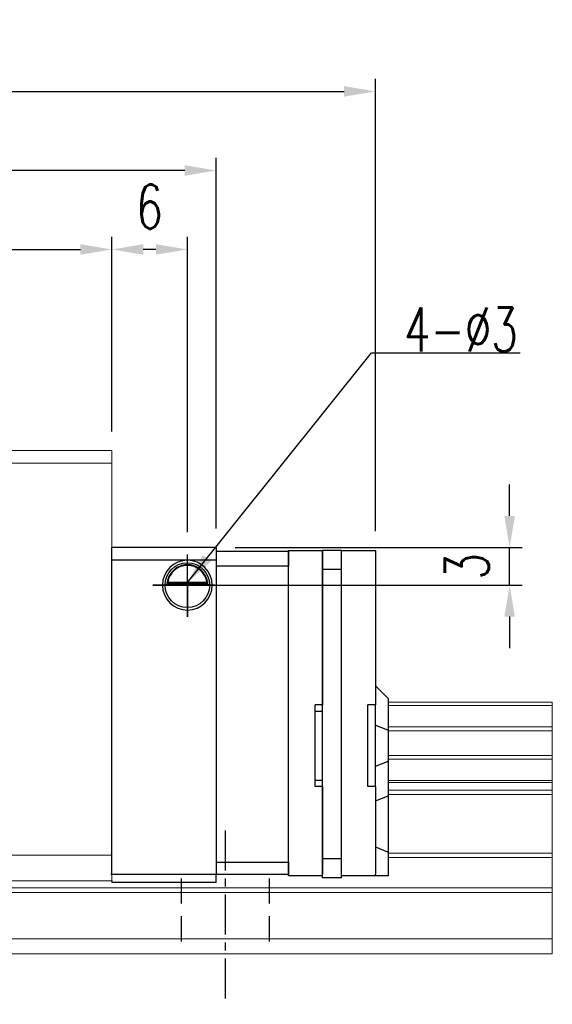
# Model space of a CAD drawing. Header units: millimetres. Extents: x 303 to 565, y 61 to 171.
# Tile 52 of 52: x 523 to 565, y 75 to 154. Entities that reach past the tile are written whole.
import ezdxf

# ---------------------------------------------------------------- set-up
doc = ezdxf.new("R2010")
doc.units = ezdxf.units.MM
doc.header["$PDSIZE"] = -1
doc.linetypes.add('CENTER', pattern=[10.16, 6.35, -1.27, 1.27, -1.27])
doc.linetypes.add('DASHED', pattern=[0.75, 0.5, -0.25])
for name, color, linetype in [('2', 7, 'Continuous'), ('CL', 1, 'CENTER'), ('DIM', 4, 'Continuous'), ('HID', 2, 'DASHED'), ('OUT', 3, 'Continuous')]:
    doc.layers.add(name, color=color, linetype=linetype)
doc.styles.add('DIM-7', font='SIMPLEX.shx', dxfattribs={"width": 0.7, "bigfont": 'chineset.shx'})
doc.dimstyles.new('CNS', dxfattribs={"dimtxt": 3.5, "dimasz": 2.5, "dimexe": 1, "dimexo": 1.5, "dimgap": 0.09, "dimtad": 0, "dimdsep": 46, "dimtxsty": 'DIM-7', "dimcen": 0.09, "dimclrd": 4, "dimclre": 4, "dimclrt": 4, "dimadec": 0, "dimazin": 0, "dimtfac": 1, "dimtix": 1, "dimtmove": 2, "dimatfit": 3, "dimfxl": 1, "dimtvp": 0.971429, "dimtolj": 1, "dimarcsym": 0})

# ---------------------------------------------------------------- blocks, each defined once
blk = doc.blocks.new('*D31')
at = {"layer": 'DEFPOINTS', "color": 0}
for p in [(530.028, 135.29), (471.028, 119.318), (530.028, 119.318)]:
    blk.add_point(p, dxfattribs=at)
at = {"layer": 'DIM', "color": 7, "lineweight": -2}
for p, q in [((471.028, 120.818), (471.028, 136.29)), ((530.028, 120.818), (530.028, 136.29)), ((473.528, 135.29), (527.528, 135.29))]:
    blk.add_line(p, q, dxfattribs=at)
at = {"layer": 'DIM', "color": 7}
for points in [[(473.528, 135.707), (473.528, 134.873), (471.028, 135.29)], [(527.528, 135.707), (527.528, 134.873), (530.028, 135.29)]]:
    blk.add_solid(points, dxfattribs=at)
at = {"layer": 'DIM', "color": 7, "insert": (500.528, 138.69), "char_height": 3.5, "attachment_point": 5, "style": 'DIM-7'}
blk.add_mtext('\\A1;59', dxfattribs=at)
blk = doc.blocks.new('*D32')
at = {"layer": 'DEFPOINTS', "color": 0}
for p in [(462.728, 141.562), (462.728, 111.618), (538.328, 111.618)]:
    blk.add_point(p, dxfattribs=at)
at = {"layer": 'DIM', "color": 7, "lineweight": -2}
for p, q in [((462.728, 113.118), (462.728, 142.562)), ((538.328, 113.118), (538.328, 142.562)), ((535.828, 141.562), (465.228, 141.562))]:
    blk.add_line(p, q, dxfattribs=at)
at = {"layer": 'DIM', "color": 7}
for points in [[(465.228, 141.979), (465.228, 141.145), (462.728, 141.562)], [(535.828, 141.979), (535.828, 141.145), (538.328, 141.562)]]:
    blk.add_solid(points, dxfattribs=at)
at = {"layer": 'DIM', "color": 7, "insert": (500.528, 144.962), "char_height": 3.5, "attachment_point": 5, "style": 'DIM-7'}
blk.add_mtext('\\A1;75.6', dxfattribs=at)
blk = doc.blocks.new('*D33')
at = {"layer": 'DEFPOINTS', "color": 0}
for p in [(538.328, 111.618), (561.638, 111.618), (536.028, 108.618)]:
    blk.add_point(p, dxfattribs=at)
at = {"layer": 'DIM', "color": 7, "lineweight": -2}
for p, q in [((561.638, 114.118), (561.638, 116.618)), ((539.828, 111.618), (562.638, 111.618)), ((561.638, 108.618), (561.638, 111.618)), ((537.528, 108.618), (562.638, 108.618)), ((561.638, 106.118), (561.638, 103.618))]:
    blk.add_line(p, q, dxfattribs=at)
at = {"layer": 'DIM', "color": 7}
for points in [[(561.221, 114.118), (562.055, 114.118), (561.638, 111.618)], [(561.221, 106.118), (562.055, 106.118), (561.638, 108.618)]]:
    blk.add_solid(points, dxfattribs=at)
at = {"layer": 'DIM', "color": 7, "insert": (558.238, 110.118), "char_height": 3.5, "attachment_point": 5, "rotation": 90, "style": 'DIM-7'}
blk.add_mtext('\\A1;3', dxfattribs=at)
blk = doc.blocks.new('*D34')
at = {"layer": 'DEFPOINTS', "color": 0}
for p in [(530.028, 135.29), (530.028, 119.318), (536.028, 111.318)]:
    blk.add_point(p, dxfattribs=at)
at = {"layer": 'DIM', "color": 7, "lineweight": -2}
for p, q in [((530.028, 120.818), (530.028, 136.29)), ((536.028, 112.818), (536.028, 136.29)), ((533.528, 135.29), (532.528, 135.29))]:
    blk.add_line(p, q, dxfattribs=at)
at = {"layer": 'DIM', "color": 7}
for points in [[(532.528, 135.707), (532.528, 134.873), (530.028, 135.29)], [(533.528, 135.707), (533.528, 134.873), (536.028, 135.29)]]:
    blk.add_solid(points, dxfattribs=at)
at = {"layer": 'DIM', "color": 7, "insert": (533.028, 138.69), "char_height": 3.5, "attachment_point": 5, "style": 'DIM-7'}
blk.add_mtext('\\A1;6', dxfattribs=at)
blk = doc.blocks.new('*D29')
at = {"layer": 'DEFPOINTS', "color": 0}
for p in [(550.978, 147.848), (450.078, 111.345), (550.978, 111.421)]:
    blk.add_point(p, dxfattribs=at)
at = {"layer": 'DIM', "color": 7, "lineweight": -2}
for p, q in [((450.078, 112.845), (450.078, 148.848)), ((550.978, 112.921), (550.978, 148.848)), ((452.578, 147.848), (548.478, 147.848))]:
    blk.add_line(p, q, dxfattribs=at)
at = {"layer": 'DIM', "color": 7}
for points in [[(452.578, 148.264), (452.578, 147.431), (450.078, 147.848)], [(548.478, 148.264), (548.478, 147.431), (550.978, 147.848)]]:
    blk.add_solid(points, dxfattribs=at)
at = {"layer": 'DIM', "color": 7, "insert": (500.528, 151.248), "char_height": 3.5, "attachment_point": 5, "style": 'DIM-7'}
blk.add_mtext('\\A1;100.9', dxfattribs=at)

msp = doc.modelspace()

# ---------------------------------------------------------------- linework, layer by layer
at = {"layer": '2', "color": 0, "linetype": 'Continuous'}
for p, q in [((538.328, 111.618), (530.028, 111.618)), ((530.028, 85.618), (530.028, 111.618)), ((538.328, 111.618), (538.328, 110.618)), ((538.328, 111.318), (544.078, 111.318)), ((544.078, 111.221), (544.078, 111.368)), ((544.078, 111.368), (546.778, 111.368)), ((544.078, 111.318), (544.078, 110.118)), ((544.078, 110.014), (544.078, 111.221)), ((546.778, 109.868), (546.778, 111.368)), ((548.278, 111.368), (546.778, 111.368)), ((546.778, 111.368), (546.778, 111.221)), ((546.778, 111.221), (546.778, 110.014)), ((548.278, 109.868), (548.278, 111.368)), ((548.278, 111.221), (548.278, 111.368)), ((548.278, 111.368), (550.978, 111.368)), ((548.278, 110.014), (548.278, 111.221)), ((550.978, 111.368), (550.978, 111.221)), ((550.978, 111.221), (550.978, 110.014)), ((530.028, 110.618), (538.328, 110.618)), ((538.328, 110.618), (538.328, 85.618)), ((544.078, 110.118), (538.328, 110.118)), ((544.078, 110.014), (544.078, 110.118)), ((544.078, 109.661), (544.078, 110.014)), ((544.078, 87.075), (544.078, 109.661)), ((546.778, 110.014), (546.778, 109.661)), ((548.278, 109.868), (546.778, 109.868)), ((546.778, 86.868), (546.778, 109.868)), ((546.778, 109.661), (546.778, 99.118)), ((548.278, 109.661), (548.278, 110.014)), ((548.278, 86.868), (548.278, 109.868)), ((548.278, 87.075), (548.278, 109.661)), ((550.978, 110.014), (550.978, 109.661)), ((550.978, 109.661), (550.978, 99.118)), ((534.396, 108.801), (537.66, 108.801)), ((534.473, 108.868), (537.583, 108.868)), ((537.803, 108.668), (534.254, 108.668)), ((530.028, 106.718), (530.028, 106.968)), ((551.928, 99.668), (550.978, 100.618)), ((551.978, 99.618), (551.928, 99.668)), ((551.978, 99.618), (551.978, 97.114)), ((546.778, 99.118), (546.178, 99.118)), ((546.178, 92.618), (546.178, 99.118)), ((546.178, 98.618), (546.778, 98.618)), ((550.378, 92.618), (550.378, 99.118)), ((550.978, 99.118), (550.378, 99.118)), ((550.978, 92.618), (550.978, 99.118)), ((550.978, 97.508), (551.928, 97.133)), ((551.978, 97.114), (551.928, 97.133)), ((551.978, 97.114), (551.978, 94.621)), ((550.978, 94.227), (551.928, 94.602)), ((551.978, 94.621), (551.928, 94.602)), ((551.978, 94.621), (551.978, 91.887)), ((546.178, 93.118), (546.778, 93.118)), ((546.778, 92.618), (546.178, 92.618)), ((546.778, 92.618), (546.778, 87.075)), ((550.978, 92.618), (550.378, 92.618)), ((550.978, 92.618), (550.978, 87.075)), ((550.978, 91.493), (551.928, 91.867)), ((551.978, 91.887), (551.928, 91.867)), ((551.978, 91.887), (551.978, 87.408)), ((550.978, 87.822), (551.928, 87.429)), ((544.078, 86.721), (544.078, 87.075)), ((546.778, 87.075), (546.778, 86.721)), ((546.778, 85.368), (546.778, 86.868)), ((548.278, 86.868), (546.778, 86.868)), ((548.278, 86.721), (548.278, 87.075)), ((548.278, 85.368), (548.278, 86.868)), ((550.978, 87.075), (550.978, 86.721)), ((551.978, 87.408), (551.928, 87.429)), ((551.978, 87.408), (551.978, 85.518)), ((538.328, 86.618), (544.078, 86.618)), ((544.078, 86.618), (544.078, 86.722)), ((544.078, 85.664), (544.078, 86.721)), ((544.078, 86.618), (544.078, 85.618)), ((546.778, 86.721), (546.778, 85.664)), ((548.278, 85.664), (548.278, 86.721)), ((550.978, 86.721), (550.978, 85.664)), ((538.328, 85.618), (529.948, 85.618)), ((538.328, 85.118), (538.328, 85.618)), ((544.078, 85.618), (538.328, 85.618)), ((544.078, 85.518), (544.078, 85.664)), ((546.778, 85.518), (544.078, 85.518)), ((546.778, 85.518), (546.778, 85.664)), ((548.278, 85.368), (546.778, 85.368)), ((548.278, 85.518), (548.278, 85.664)), ((550.978, 85.518), (548.278, 85.518)), ((550.978, 85.518), (550.978, 85.664)), ((551.928, 85.518), (550.978, 85.518)), ((551.978, 85.518), (551.928, 85.518)), ((530.028, 85.118), (530.028, 84.983)), ((538.328, 84.983), (530.028, 84.983)), ((538.328, 84.983), (530.028, 84.983)), ((538.328, 84.983), (538.328, 85.118)), ((538.328, 84.983), (538.328, 85.118)), ((538.328, 84.983), (538.328, 84.983))]:
    msp.add_line(p, q, dxfattribs=at)
for radius, start, end in [(1.975, 90, 270), (1.975, 270, 90), (1.575, 90, 170.8668), (1.575, 9.1332, 90)]:
    msp.add_arc((536.028, 108.618), radius, start, end, dxfattribs=at)
at = {"layer": '2', "color": 0, "linetype": 'Continuous', "extrusion": (0, 0, -1)}
for start, end in [(270, 90), (90, 270)]:
    msp.add_arc((-536.028, 108.618), 1.775, start, end, dxfattribs=at)
at = {"layer": '2', "color": 0, "linetype": 'Continuous'}
for points, knots in [([(536.028, 110.249), (535.877, 110.249), (535.724, 110.225), (535.407, 110.129), (535.242, 110.045), (534.971, 109.847), (534.857, 109.736), (534.685, 109.517), (534.619, 109.41), (534.513, 109.196), (534.472, 109.086), (534.423, 108.92), (534.408, 108.857), (534.396, 108.801)], [0, 0, 0, 0, 0.183798, 0.183798, 0.410489, 0.410489, 0.600027, 0.600027, 0.749109, 0.749109, 0.899192, 0.899192, 1, 1, 1, 1]), ([(537.66, 108.801), (537.644, 108.877), (537.622, 108.967), (537.559, 109.156), (537.516, 109.258), (537.411, 109.454), (537.347, 109.55), (537.176, 109.761), (537.057, 109.872), (536.798, 110.052), (536.653, 110.125), (536.351, 110.222), (536.189, 110.249), (536.028, 110.249)], [0, 0, 0, 0, 0.137686, 0.137686, 0.275472, 0.275472, 0.412356, 0.412356, 0.606431, 0.606431, 0.804639, 0.804639, 1, 1, 1, 1])]:
    msp.add_open_spline(points, degree=3, knots=knots, dxfattribs=at)
for points in [[(534.473, 108.868), (534.435, 108.835), (534.396, 108.801)], [(537.66, 108.801), (537.622, 108.835), (537.583, 108.868)]]:
    msp.add_open_spline(points, degree=2, dxfattribs=at)
at = {"layer": 'CL', "color": 0, "ltscale": 0.5}
msp.add_line((539.028, 89.118), (539.028, 75.318), dxfattribs=at)
at = {"layer": 'DIM', "color": 0}
for p, q in [((536.028, 106.091), (536.028, 111.045)), ((538.214, 108.618), (533.285, 108.618)), ((533.285, 108.618), (536.028, 108.618)), ((536.028, 108.618), (538.214, 108.618)), ((536.028, 108.618), (536.028, 106.091))]:
    msp.add_line(p, q, dxfattribs=at)
at = {"layer": 'HID', "color": 0, "ltscale": 4}
for p, q in [((535.528, 85.318), (535.528, 79.318)), ((542.528, 85.318), (542.528, 79.318))]:
    msp.add_line(p, q, dxfattribs=at)
at = {"layer": 'OUT', "color": 0, "linetype": 'Continuous', "lineweight": 15}
for p, q in [((530.028, 119.318), (471.028, 119.318)), ((530.028, 118.318), (530.028, 119.318)), ((530.028, 118.318), (471.028, 118.318)), ((530.028, 87.168), (530.028, 118.318)), ((565.028, 99.318), (551.978, 99.318)), ((565.028, 99.062), (551.978, 99.062)), ((565.028, 99.318), (565.028, 99.062)), ((565.028, 99.062), (565.028, 97.352)), ((565.028, 97.352), (551.978, 97.352)), ((565.028, 97.058), (551.978, 97.058)), ((565.028, 97.352), (565.028, 97.058)), ((565.028, 97.058), (565.028, 95.077)), ((565.028, 95.077), (551.978, 95.077)), ((565.028, 94.783), (551.978, 94.783)), ((565.028, 95.077), (565.028, 94.783)), ((565.028, 94.783), (565.028, 93.103)), ((565.028, 93.103), (551.978, 93.103)), ((565.028, 93.103), (565.028, 92.938)), ((565.028, 92.938), (551.978, 92.938)), ((565.028, 92.344), (551.978, 92.344)), ((565.028, 92.938), (565.028, 92.344)), ((565.028, 92.344), (565.028, 91.991)), ((565.028, 91.991), (551.978, 91.991)), ((565.028, 91.991), (565.028, 87.325)), ((530.028, 87.168), (471.028, 87.168)), ((530.028, 85.118), (530.028, 87.168)), ((565.028, 87.325), (551.978, 87.325)), ((565.028, 86.972), (551.978, 86.972)), ((565.028, 87.325), (565.028, 86.972)), ((565.028, 86.972), (565.028, 84.564)), ((565.028, 84.564), (446.086, 84.564)), ((530.028, 85.118), (471.028, 85.118)), ((565.028, 84.564), (565.028, 84.211)), ((565.028, 84.211), (446.031, 84.211)), ((565.028, 84.211), (565.028, 80.518)), ((565.028, 80.518), (444.909, 80.518)), ((565.028, 80.518), (565.028, 79.318)), ((565.028, 79.318), (399.028, 79.318))]:
    msp.add_line(p, q, dxfattribs=at)

# ---------------------------------------------------------------- texts
at = {"layer": 'DIM', "color": 0, "insert": (553.253, 127.172), "char_height": 3.5, "attachment_point": 7, "style": 'DIM-7'}
msp.add_mtext('\\A1;4-%%C3', dxfattribs=at)

# ---------------------------------------------------------------- dimensions: what is measured, and where the dimension line sits
at = {"layer": 'DIM', "color": 0}
for base, p1, p2, picture, middle in [((550.978, 147.848), (450.078, 111.345), (550.978, 111.421), '*D29', (500.528, 151.248)), ((462.728, 141.562), (538.328, 111.618), (462.728, 111.618), '*D32', (500.528, 144.962)), ((530.028, 135.29), (471.028, 119.318), (530.028, 119.318), '*D31', (500.528, 138.69)), ((530.028, 135.29), (536.028, 111.318), (530.028, 119.318), '*D34', (533.028, 138.69))]:
    dim = msp.add_linear_dim(base=base, p1=p1, p2=p2, dimstyle='CNS', override={"dimclrd": 7, "dimclre": 7, "dimclrt": 7}, dxfattribs=at)
    dim.commit()
    dim.dimension.update_dxf_attribs({"geometry": picture, "text_midpoint": middle})
dim = msp.add_linear_dim(base=(561.638, 111.618), p1=(536.028, 108.618), p2=(538.328, 111.618), angle=90, dimstyle='CNS', override={"dimclrd": 7, "dimclre": 7, "dimclrt": 7}, dxfattribs=at)
dim.commit()
dim.dimension.update_dxf_attribs({"geometry": '*D33', "text_midpoint": (558.238, 110.118)})

# ---------------------------------------------------------------- leaders
at = {"layer": 'DIM', "color": 0, "annotation_type": 0, "has_hookline": 1, "hookline_direction": 0, "text_width": 9.217}
msp.add_leader([(536.028, 108.818), (550.663, 127.082), (553.163, 127.082)], dimstyle='CNS', override={"dimgap": 0.09, "dimtad": 1, "dimclrd": 7}, dxfattribs=at)

doc.saveas('drawing.dxf')
